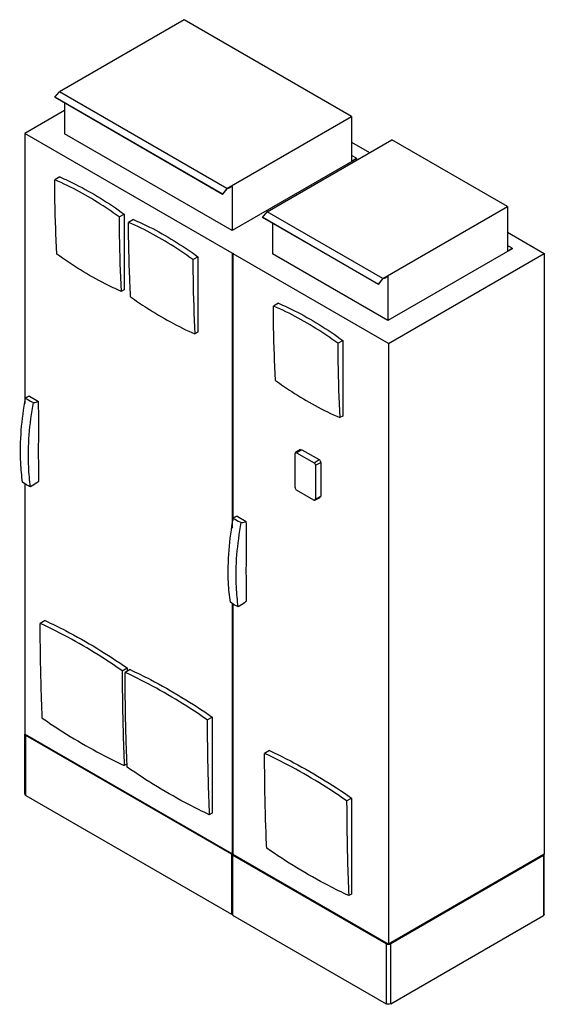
# Model space of a CAD drawing. Header units: millimetres. Extents: x 419 to 1847, y 244 to 2923.
import ezdxf

# ---------------------------------------------------------------- set-up
doc = ezdxf.new("R2010")
doc.units = ezdxf.units.MM
doc.header["$LTSCALE"] = 205.929764
doc.layers.get('0').update_dxf_attribs({"linetype": 'CONTINUOUS'})

msp = doc.modelspace()

# ---------------------------------------------------------------- linework, layer by layer
at = {"color": 7, "linetype": 'Continuous'}
for p, q in [((866.4, 2923), (527, 2727.1)), ((1322.5, 2659.7), (866.4, 2923)), ((514.7, 2711.8), (527, 2727.1)), ((515.3, 2711.1), (514.7, 2711.8)), ((970.8, 2448.5), (514.7, 2711.8)), ((971.4, 2447.8), (515.3, 2711.1)), ((983.1, 2463.8), (527, 2727.1)), ((541.1, 2696.2), (541.1, 2612.8)), ((541.1, 2676), (433, 2613.6)), ((983.1, 2463.8), (1322.5, 2659.7)), ((1322.5, 2659.7), (1322.5, 2538.5)), ((433, 2613.6), (433, 1878.6)), ((997, 2288.1), (433, 2613.6)), ((997.2, 2349.4), (541.1, 2612.8)), ((1092.7, 2400.5), (1432.1, 2596.4)), ((1322.5, 2590), (1371.7, 2561.6)), ((1746.7, 2414.8), (1432.1, 2596.4)), ((1335.6, 2546), (1322.5, 2553.6)), ((1322.5, 2538.5), (1335.6, 2546)), ((1335.6, 2546), (1335.6, 2544.8)), ((1335.6, 2544.8), (997.2, 2349.4)), ((527.9, 2495.2), (514.5, 2487.4)), ((987.7, 2465.2), (983.4, 2462.7)), ((997.2, 2469.5), (987.7, 2464)), ((987.7, 2464), (987.7, 2465.2)), ((997.2, 2469.5), (997.2, 2349.4)), ((983.1, 2463.8), (970.8, 2448.5)), ((970.8, 2448.5), (971.4, 2447.8)), ((971.4, 2447.8), (983.4, 2462.7)), ((987.7, 2464), (986.6, 2464.6)), ((1407.3, 2218.8), (1746.7, 2414.8)), ((1746.7, 2414.8), (1746.7, 2293.5)), ((689.6, 2386.3), (703.1, 2394.1)), ((703.1, 2394.1), (703.1, 2188.3)), ((1080.4, 2385.2), (1092.7, 2400.5)), ((1081, 2384.5), (1080.4, 2385.2)), ((1395.1, 2203.6), (1080.4, 2385.2)), ((1407.3, 2218.8), (1092.7, 2400.5)), ((728.7, 2379.1), (715.3, 2371.4)), ((1395.6, 2202.8), (1081, 2384.5)), ((1106.8, 2369.6), (1106.8, 2286.2)), ((1746.7, 2345.1), (1847.2, 2287)), ((1759.8, 2301.1), (1746.7, 2308.6)), ((890.4, 2270.3), (903.9, 2278)), ((903.9, 2278), (903.9, 2072.3)), ((997, 2288.1), (997, 1539.8)), ((999.8, 1559.9), (999.8, 2286)), ((1000.5, 1565.2), (1000.5, 2286)), ((1423, 2042.1), (1000.5, 2286)), ((1421.5, 2104.5), (1106.8, 2286.2)), ((1759.8, 2299.9), (1421.5, 2104.5)), ((1423, 2042.1), (1847.2, 2287)), ((1746.7, 2293.5), (1759.8, 2301.1)), ((1759.8, 2301.1), (1759.8, 2299.9)), ((1847.2, 2287), (1847.2, 652)), ((1421.5, 2224.5), (1411.9, 2219)), ((1421.5, 2224.5), (1421.5, 2104.5)), ((1407.3, 2218.8), (1395.1, 2203.6)), ((1395.1, 2203.6), (1395.6, 2202.8)), ((1395.6, 2202.8), (1407.6, 2217.8)), ((1411.9, 2220.2), (1407.6, 2217.8)), ((1411.9, 2219), (1410.9, 2219.6)), ((1411.9, 2219), (1411.9, 2220.2)), ((703.1, 2188.3), (695.3, 2183.8)), ((1123.3, 2151.5), (1109.8, 2143.7)), ((903.9, 2072.3), (896.1, 2067.9)), ((1285, 2042.6), (1298.4, 2050.3)), ((1298.4, 2050.3), (1298.4, 1844.5)), ((1423, 2042.1), (1423, 407.1)), ((445.3, 1898.7), (470.2, 1884.3)), ((1298.4, 1844.5), (1290.7, 1840.1)), ((1169.8, 1744.9), (1168.6, 1742.2)), ((1168.6, 1650.2), (1168.6, 1742.2)), ((1183.5, 1753.2), (1169.8, 1744.9)), ((1172.8, 1744.7), (1169.8, 1744.9)), ((1187.4, 1752.8), (1172.8, 1744.7)), ((1172.8, 1744.7), (1220.3, 1717.2)), ((1183.5, 1753.2), (1187.4, 1752.8)), ((1187.4, 1752.8), (1234, 1725.9)), ((1220.3, 1717.2), (1234, 1725.9)), ((1224.2, 1710.4), (1238.6, 1718)), ((1238.6, 1718), (1238.6, 1626.2)), ((1224.2, 1710.4), (1224.2, 1618.1)), ((433, 1660), (433, 978.6)), ((1220, 1615.6), (1172.8, 1642.9)), ((1220, 1615.6), (1222.9, 1615.3)), ((1222.9, 1615.3), (1237.1, 1622.9)), ((1222.9, 1615.3), (1224.2, 1618.1)), ((1224.2, 1618.1), (1238.6, 1626.2)), ((1238.6, 1626.2), (1237.1, 1622.9)), ((1011, 1572.1), (1035.9, 1557.7)), ((997, 1334.8), (997, 489.7)), ((999.8, 650.6), (999.8, 1332.9)), ((1000.5, 651), (1000.5, 1332.5)), ((488.3, 1287.9), (474.9, 1280.1)), ((698.1, 1151.2), (711.5, 1159)), ((719.4, 1154.5), (706, 1146.8)), ((711.5, 1159), (711.5, 1150)), ((929.4, 1017.8), (942.9, 1025.5)), ((942.9, 1025.5), (942.9, 764.3)), ((997, 653), (433, 978.6)), ((433.1, 815.3), (433.1, 978.6)), ((995.2, 652), (435.6, 975.1)), ((435.6, 811.8), (435.6, 975.1)), ((1099.1, 934.1), (1085.7, 926.3)), ((711.5, 897.9), (703.8, 893.4)), ((711.7, 888.8), (711.3, 897.9)), ((711.7, 888.8), (711.3, 897.9)), ((435.6, 811.8), (995.2, 488.7)), ((1309.1, 797.3), (1322.6, 805.1)), ((1322.6, 805.1), (1322.6, 543.8)), ((942.9, 764.3), (935.1, 759.8)), ((995.2, 652), (997, 653)), ((995.2, 652), (995.2, 488.7)), ((998.7, 650), (1000.5, 651)), ((1416.9, 408.5), (998.7, 650)), ((998.7, 650), (998.7, 486.7)), ((1423, 407.1), (1000.5, 651)), ((1847.2, 652), (1423, 407.1)), ((1844.7, 648.5), (1429.1, 408.5)), ((1844.7, 648.5), (1844.7, 485.2)), ((1847.2, 488.7), (1847.2, 652)), ((1322.6, 543.8), (1314.9, 539.4)), ((995.2, 488.7), (997, 489.7)), ((998.7, 486.7), (1416.9, 245.2)), ((1429.1, 245.2), (1844.7, 485.2)), ((1416.9, 408.5), (1416.9, 245.2)), ((1429.1, 245.2), (1429.1, 408.5))]:
    msp.add_line(p, q, dxfattribs=at)
for centre, radius, start, end in [((408.2, 2107.3), 231.4, 282.0917, 285.5409), ((-11685.9, 1712.8), 12156.7, 359.78405, 0.03711), ((974.4, 1781.3), 231.9, 281.9261, 285.3951), ((-10849, 1386.9), 11885.6, 359.77691, 0.03894), ((998.7, 656.8), 4.22, 261.256, 278.7509), ((998.7, 656.8), 4.2, 261.2757, 270.0616), ((998.7, 656.8), 4.2, 269.9386, 278.7248), ((998.8, 656.5), 3.92, 278.7956, 281.3829), ((998.8, 656.4), 3.84, 278.7664, 285.2741), ((1423, 421.9), 14.8, 264.8171, 269.5031), ((1423, 422.1), 15, 269.4894, 270.5109), ((1423, 421.9), 14.8, 270.4972, 275.1851)]:
    msp.add_arc(centre, radius, start, end, dxfattribs=at)
for points, knots in [([(527.9, 2495.2), (542.7, 2488.9), (603.8, 2460.3), (661.4, 2424.3), (703.1, 2394.1)], [0, 0, 0, 0, 0.238029, 1, 1, 1, 1]), ([(520.1, 2284.9), (519.2, 2301.6), (515.9, 2369), (514.5, 2436.6), (514.5, 2487.4)], [0, 0, 0, 0, 0.247125, 1, 1, 1, 1]), ([(689.6, 2386.3), (675.3, 2396.7), (619.8, 2435), (560.2, 2467.8), (514.5, 2487.4)], [0, 0, 0, 0, 0.262104, 1, 1, 1, 1]), ([(689.6, 2386.3), (689.6, 2369.2), (690.2, 2301.7), (692.5, 2234.2), (695.3, 2183.8)], [0, 0, 0, 0, 0.252886, 1, 1, 1, 1]), ([(720.9, 2169), (720, 2185.6), (716.8, 2253.1), (715.4, 2320.6), (715.3, 2371.4)], [0, 0, 0, 0, 0.247126, 1, 1, 1, 1]), ([(890.4, 2270.3), (876.1, 2280.7), (820.6, 2319), (761.1, 2351.8), (715.3, 2371.4)], [0, 0, 0, 0, 0.262106, 1, 1, 1, 1]), ([(728.7, 2379.1), (743.5, 2372.8), (804.7, 2344.3), (862.3, 2308.3), (903.9, 2278)], [0, 0, 0, 0, 0.238027, 1, 1, 1, 1]), ([(695.3, 2183.8), (680.6, 2190.2), (619.6, 2219.1), (562, 2254.9), (520.1, 2284.9)], [0, 0, 0, 0, 0.2372, 1, 1, 1, 1]), ([(999.8, 2287), (999.8, 2287), (999.8, 2286.9), (999.8, 2286.7), (999.8, 2286.7)], [0, 0, 0, 0, 0.491635, 1, 1, 1, 1]), ([(999.8, 2286.7), (999.9, 2286.5), (1000.1, 2286.3), (1000.3, 2286.1), (1000.5, 2286)], [0, 0, 0, 0, 0.464872, 1, 1, 1, 1]), ([(890.4, 2270.3), (890.5, 2253.2), (891, 2185.7), (893.3, 2118.2), (896.1, 2067.9)], [0, 0, 0, 0, 0.252884, 1, 1, 1, 1]), ([(720.9, 2169), (735.3, 2158.7), (791.1, 2120.6), (850.5, 2087.7), (896.1, 2067.9)], [0, 0, 0, 0, 0.262774, 1, 1, 1, 1]), ([(1115.5, 1941.2), (1114.6, 1957.8), (1111.3, 2025.3), (1109.9, 2092.9), (1109.8, 2143.7)], [0, 0, 0, 0, 0.247125, 1, 1, 1, 1]), ([(1285, 2042.6), (1270.7, 2053), (1215.1, 2091.3), (1155.6, 2124.1), (1109.8, 2143.7)], [0, 0, 0, 0, 0.262104, 1, 1, 1, 1]), ([(1123.3, 2151.5), (1138, 2145.1), (1199.2, 2116.6), (1256.8, 2080.6), (1298.4, 2050.3)], [0, 0, 0, 0, 0.238029, 1, 1, 1, 1]), ([(1285, 2042.6), (1285, 2025.5), (1285.6, 1958), (1287.9, 1890.4), (1290.7, 1840.1)], [0, 0, 0, 0, 0.252886, 1, 1, 1, 1]), ([(1115.5, 1941.2), (1129.9, 1930.9), (1185.6, 1892.8), (1245.1, 1859.9), (1290.7, 1840.1)], [0, 0, 0, 0, 0.262774, 1, 1, 1, 1]), ([(426.9, 1664.4), (424.4, 1682), (417.3, 1758.4), (424.3, 1835.7), (435.1, 1893.4)], [0, 0, 0, 0, 0.232683, 1, 1, 1, 1]), ([(435.1, 1893.4), (436.7, 1892.3), (443.6, 1887.6), (451, 1883.7), (456.7, 1881)], [0, 0, 0, 0, 0.235891, 1, 1, 1, 1]), ([(448.5, 1651.9), (446, 1669.5), (438.9, 1745.9), (445.9, 1823.2), (456.7, 1881)], [0, 0, 0, 0, 0.232683, 1, 1, 1, 1]), ([(470.9, 1780), (470.9, 1806), (470.9, 1840.8), (470.4, 1875.6), (470.2, 1884.3)], [0, 0, 0, 0, 0.748825, 1, 1, 1, 1]), ([(470.9, 1720.7), (470.6, 1725.5), (469.9, 1745.3), (470.2, 1765.1), (470.9, 1780)], [0, 0, 0, 0, 0.244965, 1, 1, 1, 1]), ([(448.5, 1651.9), (446.5, 1652.7), (438.9, 1656.2), (431.8, 1660.6), (426.9, 1664.4)], [0, 0, 0, 0, 0.259549, 1, 1, 1, 1]), ([(470.8, 1667), (469, 1665.6), (461.8, 1660.3), (454.3, 1655.3), (448.5, 1651.9)], [0, 0, 0, 0, 0.246203, 1, 1, 1, 1]), ([(992.6, 1337.9), (990, 1355.5), (982.8, 1431.8), (989.9, 1509.1), (1000.7, 1566.8)], [0, 0, 0, 0, 0.232509, 1, 1, 1, 1]), ([(1000.7, 1566.8), (1002.3, 1565.7), (1009.2, 1561.1), (1016.5, 1557.1), (1022.3, 1554.4)], [0, 0, 0, 0, 0.23591, 1, 1, 1, 1]), ([(1014.1, 1325.4), (1011.5, 1343.1), (1004.4, 1419.4), (1011.4, 1496.6), (1022.3, 1554.4)], [0, 0, 0, 0, 0.232509, 1, 1, 1, 1]), ([(1036.6, 1453.4), (1036.6, 1479.4), (1036.6, 1514.2), (1036.1, 1549), (1035.9, 1557.7)], [0, 0, 0, 0, 0.748809, 1, 1, 1, 1]), ([(1036.6, 1395), (1036.3, 1399.8), (1035.6, 1419.2), (1035.9, 1438.7), (1036.6, 1453.4)], [0, 0, 0, 0, 0.244985, 1, 1, 1, 1]), ([(1036.5, 1340.6), (1034.7, 1339.3), (1027.5, 1333.9), (1019.9, 1328.9), (1014.1, 1325.4)], [0, 0, 0, 0, 0.246211, 1, 1, 1, 1]), ([(1014.1, 1325.4), (1012.1, 1326.3), (1004.6, 1329.7), (997.4, 1334.1), (992.6, 1337.9)], [0, 0, 0, 0, 0.259497, 1, 1, 1, 1]), ([(488.3, 1287.9), (507.1, 1279.2), (584.3, 1241.4), (657.9, 1196.2), (711.5, 1159)], [0, 0, 0, 0, 0.240575, 1, 1, 1, 1]), ([(480.5, 1022.3), (479.6, 1043.6), (476.3, 1129.5), (474.9, 1215.5), (474.9, 1280.1)], [0, 0, 0, 0, 0.247692, 1, 1, 1, 1]), ([(698.1, 1151.2), (679.8, 1164), (608.2, 1211.6), (532.7, 1253.5), (474.9, 1280.1)], [0, 0, 0, 0, 0.259502, 1, 1, 1, 1]), ([(719.4, 1154.5), (738.2, 1145.9), (815.5, 1108), (889.2, 1062.8), (942.9, 1025.5)], [0, 0, 0, 0, 0.240568, 1, 1, 1, 1]), ([(698.1, 1151.2), (698.1, 1129.5), (698.6, 1043.6), (701, 957.6), (703.8, 893.4)], [0, 0, 0, 0, 0.252314, 1, 1, 1, 1]), ([(711.3, 897.9), (710.4, 918.4), (707.3, 1001.4), (706, 1084.4), (706, 1146.8)], [0, 0, 0, 0, 0.247774, 1, 1, 1, 1]), ([(929.4, 1017.8), (911.1, 1030.5), (839.4, 1078.2), (763.9, 1120.2), (706, 1146.8)], [0, 0, 0, 0, 0.259509, 1, 1, 1, 1]), ([(480.5, 1022.3), (498.9, 1009.7), (570.7, 962.2), (646.1, 920.3), (703.8, 893.4)], [0, 0, 0, 0, 0.259933, 1, 1, 1, 1]), ([(929.4, 1017.8), (929.4, 996.1), (930, 910.1), (932.3, 824), (935.1, 759.8)], [0, 0, 0, 0, 0.252316, 1, 1, 1, 1]), ([(433.1, 978.6), (433.1, 978.3), (433.3, 976.8), (434.6, 975.7), (435.6, 975.1)], [0, 0, 0, 0, 0.220931, 1, 1, 1, 1]), ([(1091.4, 668.4), (1090.5, 689.7), (1087.2, 775.6), (1085.8, 861.6), (1085.7, 926.3)], [0, 0, 0, 0, 0.24769, 1, 1, 1, 1]), ([(1309.1, 797.3), (1290.8, 810.1), (1219.2, 857.8), (1143.6, 899.7), (1085.7, 926.3)], [0, 0, 0, 0, 0.259511, 1, 1, 1, 1]), ([(1099.1, 934.1), (1117.9, 925.4), (1195.2, 887.5), (1268.9, 842.4), (1322.6, 805.1)], [0, 0, 0, 0, 0.240568, 1, 1, 1, 1]), ([(935.1, 759.8), (916.4, 768.5), (839.2, 806.7), (765.5, 851.7), (711.7, 888.8)], [0, 0, 0, 0, 0.240059, 1, 1, 1, 1]), ([(435.6, 811.8), (435.2, 812), (434, 812.8), (433.1, 814.2), (433.1, 815.3)], [0, 0, 0, 0, 0.295359, 1, 1, 1, 1]), ([(1309.1, 797.3), (1309.2, 775.6), (1309.7, 689.6), (1312.1, 603.6), (1314.9, 539.4)], [0, 0, 0, 0, 0.252317, 1, 1, 1, 1]), ([(999.8, 652), (999.8, 651.9), (999.8, 651.8), (999.8, 651.7), (999.8, 651.6)], [0, 0, 0, 0, 0.491635, 1, 1, 1, 1]), ([(999.8, 651.6), (999.8, 651.7), (999.8, 651.8), (999.8, 651.9), (999.8, 652)], [0, 0, 0, 0, 0.508375, 1, 1, 1, 1]), ([(999.8, 651.6), (999.9, 651.6), (999.9, 651.5), (1000, 651.4), (1000, 651.3)], [0, 0, 0, 0, 0.485005, 1, 1, 1, 1]), ([(1000, 651.3), (1000, 651.4), (999.9, 651.5), (999.9, 651.6), (999.8, 651.6)], [0, 0, 0, 0, 0.514975, 1, 1, 1, 1]), ([(1000.5, 651), (1000.4, 651), (1000.2, 651.1), (1000.1, 651.3), (1000, 651.3)], [0, 0, 0, 0, 0.519146, 1, 1, 1, 1]), ([(1314.9, 539.4), (1296.1, 548.1), (1219, 586.2), (1145.3, 631.3), (1091.4, 668.4)], [0, 0, 0, 0, 0.240057, 1, 1, 1, 1]), ([(1844.7, 648.5), (1845.1, 648.7), (1846.3, 649.5), (1847.2, 651), (1847.2, 652)], [0, 0, 0, 0, 0.295359, 1, 1, 1, 1]), ([(1847.2, 488.7), (1847.2, 488.4), (1847, 486.9), (1845.7, 485.8), (1844.7, 485.2)], [0, 0, 0, 0, 0.220932, 1, 1, 1, 1]), ([(1416.9, 408.5), (1417.2, 408.3), (1418.7, 407.6), (1420.4, 407.2), (1421.6, 407.1)], [0, 0, 0, 0, 0.230479, 1, 1, 1, 1]), ([(1424.3, 407.1), (1424.8, 407.2), (1426.4, 407.4), (1428, 407.9), (1429.1, 408.5)], [0, 0, 0, 0, 0.267206, 1, 1, 1, 1]), ([(1429.1, 245.2), (1427.3, 244.2), (1423, 243.4), (1418.7, 244.2), (1416.9, 245.2)], [0, 0, 0, 0, 0.5, 1, 1, 1, 1])]:
    msp.add_open_spline(points, degree=3, knots=knots, dxfattribs=at)
for points in [[(997, 2288.1), (997.7, 2287.6), (998.7, 2287.5), (999.5, 2287.7)], [(999.5, 2287.7), (999.9, 2287.8), (1000.2, 2287.9), (1000.5, 2288.1)], [(1000.5, 2288.1), (1000.1, 2287.9), (999.8, 2287.5), (999.8, 2287)], [(445.3, 1898.7), (441.8, 1897.1), (438.4, 1895.3), (435.1, 1893.4)], [(1224.2, 1710.4), (1224.2, 1713), (1222.5, 1715.9), (1220.3, 1717.2)], [(1234, 1725.9), (1236.7, 1724.3), (1238.6, 1721), (1238.6, 1718)], [(1168.6, 1650.2), (1168.6, 1647.4), (1170.3, 1644.3), (1172.8, 1642.9)], [(1011, 1572.1), (1007.5, 1570.5), (1004.1, 1568.7), (1000.7, 1566.8)], [(998.1, 652.6), (997.7, 652.7), (997.3, 652.8), (997, 653)], [(998.7, 489.3), (998.1, 489.3), (997.5, 489.4), (997, 489.7)]]:
    msp.add_open_spline(points, degree=3, dxfattribs=at)

doc.saveas('drawing.dxf')
